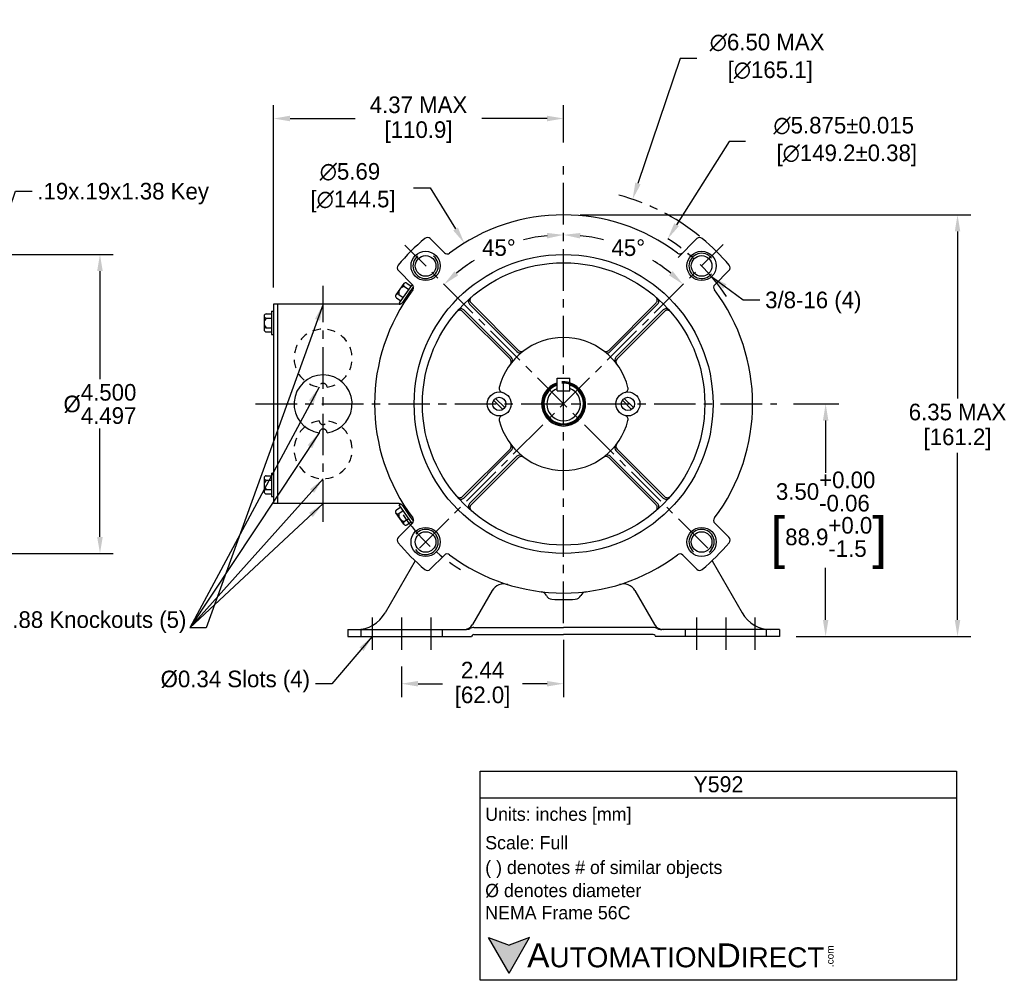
# Model space of a CAD drawing. Header units: inches. Extents: x 871.3 to 909.4, y 625.3 to 639.9.
# Tile 2 of 2: x 894.6 to 909.4, y 625.3 to 639.8. Entities that reach past the tile are written whole.
import ezdxf

# ---------------------------------------------------------------- set-up
doc = ezdxf.new("R2010")
doc.units = ezdxf.units.IN
doc.header["$LTSCALE"] = 0.5
doc.header["$MEASUREMENT"] = 0
doc.linetypes.add('CENTER', pattern=[2, 1.25, -0.25, 0.25, -0.25])
doc.linetypes.add('HIDDEN', pattern=[0.375, 0.25, -0.125])
for name, color, linetype in [('Centerline', 40, 'CENTER'), ('Dimensions', 140, 'Continuous'), ('Hidden', 102, 'HIDDEN'), ('Text', 140, 'Continuous')]:
    doc.layers.add(name, color=color, linetype=linetype)
doc.styles.add('\\M+2ABAC\\M+2A6A11', font='txt')
doc.dimstyles.get("Standard").update_dxf_attribs({"dimtxt": 0.25, "dimasz": 0.25, "dimexe": 0.2, "dimexo": 0.25, "dimgap": 0.08, "dimtad": 0, "dimtih": 1, "dimtoh": 1, "dimzin": 0, "dimdsep": 46, "dimtxsty": 'Standard', "dimcen": 0, "dimadec": 0, "dimazin": 0, "dimtfac": 1, "dimtofl": 0, "dimtmove": 0, "dimatfit": 3, "dimfxl": 0, "dimtolj": 1, "dimtzin": 0, "dimarcsym": 0})

# ---------------------------------------------------------------- blocks, each defined once
blk = doc.blocks.new('*D13')
at = {"layer": 'Defpoints', "color": 0}
for p in [(892.094, 636.25), (892.094, 631.75), (895.813, 631.75)]:
    blk.add_point(p, dxfattribs=at)
at = {"layer": 'Dimensions', "color": 0, "lineweight": -2}
for p, q in [((892.344, 636.25), (896.013, 636.25)), ((895.813, 636), (895.813, 634.371)), ((895.813, 632), (895.813, 633.628)), ((892.344, 631.75), (896.013, 631.75))]:
    blk.add_line(p, q, dxfattribs=at)
at = {"layer": 'Dimensions', "color": 0}
for points in [[(895.771, 636), (895.855, 636), (895.813, 636.25)], [(895.771, 632), (895.855, 632), (895.813, 631.75)]]:
    blk.add_solid(points, dxfattribs=at)
at = {"layer": 'Dimensions', "color": 0, "insert": (895.813, 634), "char_height": 0.25, "attachment_point": 5}
blk.add_mtext('\\A1;%%C\\S4.500^ 4.497;', dxfattribs=at)
blk = doc.blocks.new('*D14')
at = {"layer": 'Defpoints', "color": 0}
for p in [(902.792, 630.702), (900.352, 630.299), (902.792, 629.79)]:
    blk.add_point(p, dxfattribs=at)
at = {"layer": 'Dimensions', "color": 0, "lineweight": -2}
for p, q in [((902.792, 630.452), (902.792, 629.59)), ((900.352, 630.049), (900.352, 629.59)), ((900.602, 629.79), (900.971, 629.79)), ((902.542, 629.79), (902.173, 629.79))]:
    blk.add_line(p, q, dxfattribs=at)
at = {"layer": 'Dimensions', "color": 0}
for points in [[(900.602, 629.832), (900.602, 629.748), (900.352, 629.79)], [(902.542, 629.832), (902.542, 629.748), (902.792, 629.79)]]:
    blk.add_solid(points, dxfattribs=at)
at = {"layer": 'Dimensions', "color": 0, "char_height": 0.25, "attachment_point": 5}
for s, insert in [('\\A1;2.44', (901.572, 629.995)), ('\\A1;[62.0]', (901.572, 629.585))]:
    blk.add_mtext(s, dxfattribs=dict(at, insert=insert))
blk = doc.blocks.new('*D15')
at = {"layer": 'Defpoints', "color": 0}
for p in [(904.359, 636.485), (901.225, 631.515)]:
    blk.add_point(p, dxfattribs=at)
at = {"layer": 'Dimensions', "color": 0, "lineweight": -2}
for p, q in [((905.282, 637.949), (904.492, 636.696)), ((905.532, 637.949), (905.282, 637.949))]:
    blk.add_line(p, q, dxfattribs=at)
at = {"layer": 'Dimensions', "color": 0}
blk.add_solid([(904.457, 636.718), (904.527, 636.674), (904.359, 636.485)], dxfattribs=at)
at = {"layer": 'Dimensions', "color": 0, "insert": (907.008, 637.949), "char_height": 0.25, "attachment_point": 5}
blk.add_mtext('\\A1;∅5.875±0.015\\P [∅149.2±0.38]', dxfattribs=at)
blk = doc.blocks.new('*D16')
at = {"layer": 'Defpoints', "color": 0}
for p in [(906.002, 634), (906.736, 634), (906.042, 630.5)]:
    blk.add_point(p, dxfattribs=at)
at = {"layer": 'Dimensions', "color": 0, "lineweight": -2}
for p, q in [((906.252, 634), (906.936, 634)), ((906.736, 633.75), (906.736, 632.963)), ((906.736, 630.75), (906.736, 631.536)), ((906.292, 630.5), (906.936, 630.5))]:
    blk.add_line(p, q, dxfattribs=at)
at = {"layer": 'Dimensions', "color": 0}
for points in [[(906.695, 633.75), (906.778, 633.75), (906.736, 634)], [(906.695, 630.75), (906.778, 630.75), (906.736, 630.5)]]:
    blk.add_solid(points, dxfattribs=at)
at = {"layer": 'Dimensions', "color": 0, "insert": (906.736, 632.25), "char_height": 0.25, "attachment_point": 5}
blk.add_mtext('\\A1;3.50\\S+0.00^ -0.06;\\P {\\o\\l\\H0.600000;[}88.9\\S+0.0^ -1.5;{\\o\\l\\H0.600000;]}', dxfattribs=at)
blk = doc.blocks.new('*D17')
at = {"layer": 'Defpoints', "color": 0}
for p in [(902.792, 636.845), (906.042, 630.5), (908.721, 630.5)]:
    blk.add_point(p, dxfattribs=at)
at = {"layer": 'Dimensions', "color": 0, "lineweight": -2}
for p, q in [((903.042, 636.845), (908.921, 636.845)), ((908.721, 636.595), (908.721, 634.082)), ((908.721, 630.75), (908.721, 633.262)), ((906.292, 630.5), (908.921, 630.5))]:
    blk.add_line(p, q, dxfattribs=at)
at = {"layer": 'Dimensions', "color": 0}
for points in [[(908.68, 636.595), (908.763, 636.595), (908.721, 636.845)], [(908.68, 630.75), (908.763, 630.75), (908.721, 630.5)]]:
    blk.add_solid(points, dxfattribs=at)
at = {"layer": 'Dimensions', "color": 0, "char_height": 0.25, "attachment_point": 5}
for s, insert in [('\\A1;6.35 MAX', (908.721, 633.877)), ('\\A1;[161.2]', (908.721, 633.467))]:
    blk.add_mtext(s, dxfattribs=dict(at, insert=insert))
blk = doc.blocks.new('*D18')
at = {"layer": 'Defpoints', "color": 0}
for p in [(902.792, 638.295), (902.792, 637.684), (898.425, 635.5)]:
    blk.add_point(p, dxfattribs=at)
at = {"layer": 'Dimensions', "color": 0, "lineweight": -2}
for p, q in [((898.425, 635.75), (898.425, 638.495)), ((902.792, 637.934), (902.792, 638.495)), ((898.675, 638.295), (899.653, 638.295)), ((902.542, 638.295), (901.563, 638.295))]:
    blk.add_line(p, q, dxfattribs=at)
at = {"layer": 'Dimensions', "color": 0}
for points in [[(898.675, 638.337), (898.675, 638.253), (898.425, 638.295)], [(902.542, 638.337), (902.542, 638.253), (902.792, 638.295)]]:
    blk.add_solid(points, dxfattribs=at)
at = {"layer": 'Dimensions', "color": 0, "char_height": 0.25, "attachment_point": 5}
for s, insert in [('\\A1;4.37 MAX', (900.608, 638.5)), ('\\A1;[110.9]', (900.608, 638.09))]:
    blk.add_mtext(s, dxfattribs=dict(at, insert=insert))
blk = doc.blocks.new('*D19')
at = {"layer": 'Defpoints', "color": 0}
for p in [(902.792, 637.684), (902.134, 636.457), (900.404, 636.388), (904.963, 631.829), (902.792, 630.702)]:
    blk.add_point(p, dxfattribs=at)
at = {"layer": 'Dimensions', "color": 0, "lineweight": -2}
for start, end in [(95.6318, 103.6866), (121.9214, 129.3682)]:
    blk.add_arc((902.792, 634), 2.544, start, end, dxfattribs=at)
at = {"layer": 'Dimensions', "color": 0}
for points in [[(902.54, 636.574), (902.544, 636.49), (902.792, 636.544)], [(901.206, 635.936), (901.15, 635.998), (900.993, 635.799)]]:
    blk.add_solid(points, dxfattribs=at)
at = {"layer": 'Dimensions', "color": 0, "insert": (901.818, 636.351), "char_height": 0.25, "attachment_point": 5}
blk.add_mtext('\\A1;45°', dxfattribs=at)
blk = doc.blocks.new('*D20')
at = {"layer": 'Defpoints', "color": 0}
for p in [(902.792, 637.684), (905.194, 636.401), (904.064, 636.203), (900.621, 631.829), (902.792, 630.702)]:
    blk.add_point(p, dxfattribs=at)
at = {"layer": 'Dimensions', "color": 0, "lineweight": -2}
for start, end in [(76.3137, 84.368), (50.632, 58.0783)]:
    blk.add_arc((902.792, 634), 2.544, start, end, dxfattribs=at)
at = {"layer": 'Dimensions', "color": 0}
for points in [[(903.04, 636.49), (903.044, 636.573), (902.792, 636.544)], [(904.434, 635.998), (904.378, 635.936), (904.591, 635.799)]]:
    blk.add_solid(points, dxfattribs=at)
at = {"layer": 'Dimensions', "color": 0, "insert": (903.766, 636.35), "char_height": 0.25, "attachment_point": 5}
blk.add_mtext('\\A1;45°', dxfattribs=at)
blk = doc.blocks.new('*D21')
at = {"layer": 'Defpoints', "color": 0}
for p in [(903.83, 637.079), (901.754, 630.92)]:
    blk.add_point(p, dxfattribs=at)
at = {"layer": 'Dimensions', "color": 0, "lineweight": -2}
for p, q in [((904.545, 639.2), (903.91, 637.316)), ((904.795, 639.2), (904.545, 639.2))]:
    blk.add_line(p, q, dxfattribs=at)
at = {"layer": 'Dimensions', "color": 0}
blk.add_solid([(903.871, 637.33), (903.95, 637.303), (903.83, 637.079)], dxfattribs=at)
at = {"layer": 'Dimensions', "color": 0, "insert": (905.855, 639.2), "char_height": 0.25, "attachment_point": 5}
blk.add_mtext('\\A1;∅6.50 MAX\\P [∅165.1]', dxfattribs=at)
blk = doc.blocks.new('*D22')
at = {"layer": 'Defpoints', "color": 0}
for p in [(901.297, 636.42), (904.288, 631.58)]:
    blk.add_point(p, dxfattribs=at)
at = {"layer": 'Dimensions', "color": 0, "lineweight": -2}
for p, q in [((900.531, 637.254), (900.781, 637.254)), ((900.781, 637.254), (901.165, 636.633))]:
    blk.add_line(p, q, dxfattribs=at)
at = {"layer": 'Dimensions', "color": 0}
blk.add_solid([(901.201, 636.655), (901.13, 636.611), (901.297, 636.42)], dxfattribs=at)
at = {"layer": 'Dimensions', "color": 0, "insert": (899.576, 637.254), "char_height": 0.25, "attachment_point": 5}
blk.add_mtext('\\A1;∅5.69\\P [∅144.5]', dxfattribs=at)

msp = doc.modelspace()

# ---------------------------------------------------------------- hatches: boundary and pattern name
at = {"layer": 'Dimensions'}
msp.add_hatch(color=256, dxfattribs=at).paths.add_polyline_path([(902.28019, 625.96893), (901.97105, 625.85641), (901.66191, 625.96893), (901.97105, 625.43348)])

# ---------------------------------------------------------------- linework, layer by layer
for p, q in [((900.78551, 636.48717), (900.9979, 636.27478)), ((904.51448, 636.20304), (904.79861, 636.48717)), ((900.30468, 636.00634), (900.51707, 635.79395)), ((905.06706, 635.79395), (905.27944, 636.00634)), ((900.38819, 635.81012), (900.26866, 635.63941)), ((900.43256, 635.81796), (900.49657, 635.77313)), ((900.51359, 635.79743), (900.31876, 635.51919)), ((900.39602, 635.76578), (900.46004, 635.72096)), ((900.27654, 635.59515), (900.34056, 635.55032)), ((900.31307, 635.64732), (900.37709, 635.60249)), ((900.31876, 635.51919), (900.33913, 635.50493)), ((901.39938, 635.51974), (902.11371, 634.80542)), ((903.47041, 634.80542), (904.18474, 635.51975)), ((898.31641, 635.35579), (898.39456, 635.35579)), ((898.39456, 635.39379), (898.39456, 635.04579)), ((898.39456, 635.39379), (898.42456, 635.39379)), ((898.42456, 635.49979), (898.42456, 632.49979)), ((900.31483, 635.49979), (898.42456, 635.49979)), ((898.48456, 635.49979), (898.48456, 632.49979)), ((901.2721, 635.39247), (901.98643, 634.67814)), ((901.29193, 635.41507), (902.00492, 634.70207)), ((901.37681, 635.49989), (902.08976, 634.78694)), ((903.49438, 634.78696), (904.20734, 635.49992)), ((903.5792, 634.70208), (904.2922, 635.41507)), ((903.59769, 634.67814), (904.31202, 635.39247)), ((898.28456, 635.32392), (898.28456, 635.11552)), ((898.31641, 635.29209), (898.39456, 635.2921)), ((898.31641, 635.14748), (898.39456, 635.14748)), ((898.31641, 635.08378), (898.39456, 635.08379)), ((898.39456, 635.04579), (898.42456, 635.04578)), ((902.69706, 634.38691), (902.88706, 634.38691)), ((902.69706, 634.19691), (902.69706, 634.38691)), ((902.88706, 634.19691), (902.88706, 634.38691)), ((902.69706, 634.19691), (902.88706, 634.19691)), ((901.73871, 634.05636), (901.8787, 633.91636)), ((901.76842, 634.08321), (901.90699, 633.94465)), ((903.8157, 633.91636), (903.67714, 634.05493)), ((903.84399, 633.94465), (903.70542, 634.08321)), ((901.2721, 632.60711), (901.98643, 633.32144)), ((901.29193, 632.58451), (902.00492, 633.2975)), ((903.5792, 633.2975), (904.2922, 632.58451)), ((903.59769, 633.32144), (904.31202, 632.60711)), ((901.37678, 632.49965), (902.08977, 633.21264)), ((901.39938, 632.47983), (902.11371, 633.19416)), ((903.47039, 633.19418), (904.18474, 632.47983)), ((903.49432, 633.21268), (904.20734, 632.49965)), ((898.28456, 632.88692), (898.28456, 632.67852)), ((898.31641, 632.91879), (898.39456, 632.91879)), ((898.31641, 632.85509), (898.39456, 632.8551)), ((898.39456, 632.95679), (898.39456, 632.60879)), ((898.39456, 632.95679), (898.42456, 632.95679)), ((898.31641, 632.71048), (898.39456, 632.71048)), ((898.31641, 632.64678), (898.39456, 632.64679)), ((898.39456, 632.60879), (898.42456, 632.60878)), ((900.31483, 632.49979), (898.42456, 632.49979)), ((900.27654, 632.40443), (900.34056, 632.44925)), ((900.31307, 632.35226), (900.37709, 632.39708)), ((900.31876, 632.48038), (900.33913, 632.49465)), ((900.51359, 632.20215), (900.31876, 632.48038)), ((900.38819, 632.18945), (900.26866, 632.36017)), ((900.39602, 632.23379), (900.46004, 632.27862)), ((900.30468, 631.99324), (900.51707, 632.20563)), ((900.43256, 632.18162), (900.49657, 632.22645)), ((905.06706, 632.20562), (905.27944, 631.99324)), ((900.78551, 631.51241), (900.9979, 631.72479)), ((904.58623, 631.72479), (904.79861, 631.51241)), ((900.55819, 631.63921), (900.10534, 630.85484)), ((905.02593, 631.63921), (905.47879, 630.85484)), ((901.71777, 631.19173), (901.42196, 630.67939)), ((903.86635, 631.19173), (904.16216, 630.67939)), ((901.44206, 630.63439), (902.79206, 630.63439)), ((904.14206, 630.63439), (902.79206, 630.63439)), ((899.54206, 630.60439), (901.31488, 630.60439)), ((899.54206, 630.60439), (899.54206, 630.49979)), ((899.54206, 630.49979), (901.40742, 630.49979)), ((901.41608, 630.51479), (901.40742, 630.49979)), ((901.44206, 630.52979), (902.79206, 630.52979)), ((904.14206, 630.52979), (902.79206, 630.52979)), ((904.16804, 630.51479), (904.1767, 630.49979)), ((906.04206, 630.49979), (904.1767, 630.49979)), ((906.04206, 630.60439), (904.26925, 630.60439)), ((906.04206, 630.60439), (906.04206, 630.49979))]:
    msp.add_line(p, q)
for centre, radius in [((900.71493, 636.07691), 0.22), ((902.79206, 633.99979), 2.2492), ((904.86919, 636.07691), 0.22), ((900.71493, 636.07691), 0.155), ((902.79206, 633.99979), 2.125), ((904.86919, 636.07691), 0.155), ((901.82356, 633.99979), 0.18), ((903.76056, 633.99979), 0.18), ((901.82356, 633.99979), 0.1), ((903.76056, 633.99979), 0.1), ((900.71493, 631.92266), 0.22), ((904.86919, 631.92266), 0.22), ((900.71493, 631.92266), 0.155), ((904.86919, 631.92266), 0.155)]:
    msp.add_circle(centre, radius)
for centre, radius, start, end in [((902.79206, 633.99979), 2.845, 52.914381, 127.085587), ((902.79206, 633.99979), 3.25, 129.96443, 140.035557), ((900.74309, 636.44474), 0.06, 44.999356, 129.964157), ((904.84104, 636.44474), 0.06, 50.036074, 134.999358), ((902.79206, 633.99979), 3.25, 39.964468, 50.035558), ((901.04033, 636.31721), 0.06, 224.998193, 307.085742), ((904.5438, 636.31721), 0.06, 232.915734, 315.000647), ((904.86919, 636.07691), 0.19, 37.27699, 320.883489), ((900.71493, 636.07691), 0.19, 127.276969, 50.883471), ((900.34711, 636.04876), 0.06, 140.035147, 224.998849), ((905.23702, 636.04876), 0.06, 315.000647, 39.964868), ((900.41429, 635.79187), 0.03185, 55.000041, 235.000015), ((902.79206, 633.99979), 2.845, 142.914386, 217.085665), ((900.29481, 635.62123), 0.03185, 55.000854, 234.999213), ((900.40875, 635.6686), 0.09802, 97.462075, 192.537826), ((902.79206, 633.99979), 2.8675, 141.98461, 147.799883), ((900.47464, 635.75153), 0.06, 322.914815, 44.999373), ((905.10948, 635.75153), 0.06, 135, 217.085309), ((902.79206, 633.99979), 2.845, 322.914405, 37.085642), ((900.31483, 635.55979), 0.06, 269.999543, 327.799812), ((901.41921, 635.54235), 0.06, 131.668179, 224.998207), ((901.44181, 635.56217), 0.06, 130.835798, 224.999491), ((904.14231, 635.56217), 0.06, 315.000647, 49.164231), ((904.16492, 635.54235), 0.06, 315.000647, 48.331822), ((898.31641, 635.32394), 0.03185, 90.000004, 270.000001), ((901.22968, 635.35004), 0.06, 45.000643, 139.166184), ((901.2495, 635.37264), 0.06, 44.999356, 138.330537), ((904.33462, 635.37264), 0.06, 41.668255, 135), ((904.35445, 635.35004), 0.06, 40.833128, 135.000642), ((898.38258, 635.21979), 0.09802, 132.462067, 227.53787), ((898.31641, 635.11563), 0.03185, 90.000852, 269.999199), ((902.79206, 633.99979), 1, 14.318348, 165.683259), ((902.1322, 634.82936), 0.06, 224.998207, 308.498253), ((902.15613, 634.84784), 0.06, 224.999491, 306.866083), ((903.42799, 634.84784), 0.06, 233.135393, 315.001931), ((903.45192, 634.82936), 0.06, 231.500355, 315.000019), ((901.94401, 634.63571), 0.06, 323.135211, 45.000657), ((901.96249, 634.65965), 0.06, 321.500501, 44.998717), ((903.62163, 634.65965), 0.06, 135.000642, 218.49965), ((903.64012, 634.63571), 0.06, 135.001284, 216.865295), ((899.17206, 633.99979), 0.4375, 277.863847, 262.136138), ((902.79206, 633.99979), 0.33172, 106.640869, 73.357919), ((901.88138, 634.23272), 0.06, 165.652756, 256.060513), ((901.88138, 634.23272), 0.06, 165.652305, 166.16349), ((902.79206, 633.99979), 0.3125, 107.697365, 72.301341), ((902.79206, 633.99979), 0.29767, 108.610471, 71.388164), ((902.79206, 633.99979), 0.2525, 112.100003, 67.89835), ((903.70275, 634.23272), 0.06, 283.939515, 14.347697), ((901.88138, 633.76686), 0.06, 103.939503, 194.347377), ((902.79206, 633.99979), 1, 194.347487, 345.652569), ((903.70275, 633.76685), 0.06, 345.652323, 76.058729), ((899.17206, 633.56229), 0.06, 3.931973, 176.068068), ((901.94401, 633.36386), 0.06, 315.000647, 36.864809), ((901.96249, 633.33993), 0.06, 314.998708, 38.500967), ((903.62163, 633.33993), 0.06, 141.501616, 224.999491), ((903.64012, 633.36386), 0.06, 143.134838, 225.000775), ((902.1322, 633.17022), 0.06, 51.499766, 135), ((902.15613, 633.15173), 0.06, 53.135385, 134.999358), ((903.42799, 633.15173), 0.06, 44.998068, 126.864617), ((903.45192, 633.17022), 0.06, 45.000001, 128.498808), ((898.31641, 632.88694), 0.03185, 90.000004, 270.000001), ((898.38258, 632.78279), 0.09802, 132.462067, 227.53787), ((898.31641, 632.67863), 0.03185, 90.000852, 269.999199), ((901.22968, 632.64953), 0.06, 220.835138, 314.999363), ((901.2495, 632.62693), 0.06, 221.66838, 315.001931), ((904.33462, 632.62693), 0.06, 224.999491, 318.331758), ((904.35445, 632.64954), 0.06, 225.001417, 319.166189), ((900.29481, 632.37834), 0.03185, 125.000787, 304.999146), ((900.31483, 632.43979), 0.06, 32.200188, 90.000457), ((902.79206, 633.99979), 2.8675, 212.200117, 218.015373), ((901.41921, 632.45723), 0.06, 135, 228.331954), ((901.44181, 632.4374), 0.06, 135.000642, 229.166316), ((904.14231, 632.4374), 0.06, 310.833822, 44.999373), ((904.16492, 632.45723), 0.06, 311.667597, 44.999373), ((900.40875, 632.33098), 0.09802, 167.462174, 262.537925), ((900.47464, 632.24805), 0.06, 315.000019, 37.085205), ((905.10948, 632.24805), 0.06, 142.91481, 225.000119), ((900.41429, 632.2077), 0.03185, 124.999985, 304.999959), ((900.71493, 631.92266), 0.19, 217.277101, 140.883453), ((904.86919, 631.92266), 0.19, 307.276988, 230.88349), ((900.34711, 631.95081), 0.06, 135, 219.964985), ((905.23702, 631.95081), 0.06, 320.035153, 44.998744), ((902.79206, 633.99979), 3.25, 219.964507, 230.03558), ((902.79206, 633.99979), 3.25, 309.964448, 320.03559), ((901.04033, 631.68237), 0.06, 52.916269, 135.000642), ((902.79206, 633.99979), 2.845, 232.914423, 307.085606), ((904.5438, 631.68237), 0.06, 44.999356, 127.085177), ((900.74309, 631.55483), 0.06, 230.034487, 315.001303), ((904.84104, 631.55483), 0.06, 224.999491, 309.964175), ((901.89097, 631.09173), 0.2, 72.592692, 149.999943), ((903.69315, 631.09173), 0.2, 30.000042, 107.407341), ((902.44206, 631.0749), 0.1, 25.48026, 83.096881), ((902.62263, 631.1609), 0.1, 205.468442, 266.543488), ((902.79206, 633.96579), 2.91, 266.54316, 270.000001), ((902.79206, 633.96579), 2.91, 270.000001, 273.456869), ((902.9615, 631.1609), 0.1, 273.456541, 334.53171), ((903.14206, 631.0749), 0.1, 96.903152, 154.519738), ((899.67206, 631.10439), 0.5, 270.000001, 330.059794), ((905.91206, 631.10439), 0.5, 209.940358, 270.000001), ((901.29206, 630.75439), 0.15, 270.000001, 329.999825), ((901.31488, 630.75439), 0.15, 270.000001, 296.544465), ((901.44206, 630.49979), 0.1346, 90.00003, 116.544433), ((904.14206, 630.49979), 0.1346, 63.455592, 89.999989), ((904.29206, 630.75439), 0.15, 210.000354, 270.000001), ((904.26925, 630.75439), 0.15, 243.455591, 270.000001), ((901.44206, 630.49979), 0.03, 90.000043, 150.000885), ((904.14206, 630.49979), 0.03, 29.999113, 89.999975)]:
    msp.add_arc(centre, radius, start, end)
at = {"layer": 'Centerline'}
for p, q in [((902.79206, 630.70165), (902.79206, 637.68399)), ((900.62078, 631.82851), (905.19375, 636.40148)), ((904.96334, 631.82851), (900.40365, 636.3882)), ((899.17206, 632.22844), (899.17206, 635.77727)), ((898.15405, 633.99979), (906.00239, 633.99979)), ((899.91206, 630.78821), (899.91206, 630.29859)), ((900.35206, 630.78821), (900.35206, 630.29858)), ((900.79206, 630.78821), (900.79206, 630.29859)), ((904.79206, 630.78821), (904.79206, 630.29858)), ((905.23206, 630.78821), (905.23206, 630.29858)), ((905.67206, 630.78821), (905.67206, 630.29858))]:
    msp.add_line(p, q, dxfattribs=at)
for radius, start, end in [(3.25, 51.040411, 75.211725), (2.9375, 33.447226, 57.765154), (2.9375, 214.652962, 238.084306)]:
    msp.add_arc((902.79206, 633.99979), radius, start, end, dxfattribs=at)
at = {"layer": 'Hidden'}
for p, q in [((899.74206, 630.60439), (899.74206, 630.49979)), ((900.96206, 630.60439), (900.96206, 630.49979)), ((904.62206, 630.60439), (904.62206, 630.49979)), ((905.84206, 630.60439), (905.84206, 630.49979))]:
    msp.add_line(p, q, dxfattribs=at)
for centre, radius, start, end in [((899.17206, 634.68729), 0.4375, 277.863847, 262.136138), ((902.79206, 633.99979), 0.33172, 73.357919, 106.640869), ((899.17206, 634.24979), 0.06, 3.931973, 176.068068), ((902.79206, 633.99979), 0.3125, 72.301741, 107.698259), ((899.17206, 633.31229), 0.4375, 97.863764, 82.136233), ((899.17206, 633.74979), 0.06, 183.932, 356.06806)]:
    msp.add_arc(centre, radius, start, end, dxfattribs=at)
at = {"layer": 'Text'}
for p, q in [((901.53781, 628.47528), (908.70703, 628.47528)), ((901.53781, 625.32711), (901.53781, 628.47528)), ((908.70703, 628.47528), (908.70703, 625.32711)), ((901.53781, 628.07502), (908.70703, 628.07502)), ((901.97105, 625.43348), (901.66191, 625.96893)), ((901.66191, 625.96893), (901.97105, 625.85641)), ((901.97105, 625.43348), (902.28019, 625.96893)), ((902.28019, 625.96893), (901.97105, 625.85641)), ((908.70703, 625.32711), (901.53781, 625.32711))]:
    msp.add_line(p, q, dxfattribs=at)

# ---------------------------------------------------------------- texts
at = {"layer": 'Dimensions', "char_height": 0.25}
for s, insert, attachment_point in [('\\A1;.19x.19x1.38 Key', (894.87024, 637.32712), 1), ('\\A1;3/8-16 (4)', (905.82575, 635.68996), 1), ('%%C0.88 Knockouts (5)', (897.11393, 630.55426), 9), ('%%C0.34 Slots (4)', (898.97497, 629.66169), 9)]:
    msp.add_mtext(s, dxfattribs=dict(at, insert=insert, attachment_point=attachment_point))
at = {"layer": 'Text', "style": '\\M+2ABAC\\M+2A6A11'}
for s, insert, char_height, width, attachment_point in [('Y592', (905.12242, 628.27515), 0.240157, 7.1692181, 5), ('{\\fArial|b0|i0|c0|p34;     \\H1.2x;A\\H0.8333x;UTOMATION\\H1.2x;D\\H0.8333x;IRECT}', (901.66191, 625.70073), 0.3001957, 5.0943368, 4)]:
    msp.add_mtext(s, dxfattribs=dict(at, insert=insert, char_height=char_height, width=width, attachment_point=attachment_point))
at = {"layer": 'Text', "char_height": 0.2001305, "attachment_point": 4}
for s, insert, width in [(' Units: inches [mm]', (901.53781, 627.79682), 7.1887436), (' Scale: Full', (901.53781, 627.39656), 7.1692181), (' ( ) denotes # of similar objects', (901.53781, 626.9963), 7.1692181), (' %%C denotes diameter\\P NEMA Frame 56C', (901.53781, 626.51011), 7.1692181)]:
    msp.add_mtext(s, dxfattribs=dict(at, insert=insert, width=width))
at = {"layer": 'Text', "insert": (906.74712, 625.52522), "char_height": 0.1080705, "width": 0.3202495, "attachment_point": 1, "rotation": 90, "style": '\\M+2ABAC\\M+2A6A11'}
msp.add_mtext('{\\fArial|b0|i0|c0|p34;.com}', dxfattribs=at)

# ---------------------------------------------------------------- dimensions: what is measured, and where the dimension line sits
at = {"layer": 'Dimensions'}
dim = msp.add_diameter_dim_2p(p1=(901.75382, 630.92008), p2=(903.8303, 637.07949), text='∅6.50 MAX\\X [∅165.1]', dimstyle='Standard', override={"dimpost": '\\X'}, dxfattribs=at)
dim.commit()
dim.dimension.update_dxf_attribs({"geometry": '*D21', "text_midpoint": (905.85451, 639.20047), "dimtype": 163})
dim = msp.add_linear_dim(base=(902.79206, 638.29508), p1=(898.42456, 635.49979), p2=(902.79206, 637.68399), text='4.37 MAX\\X [110.9]', dimstyle='Standard', override={"dimpost": '\\X'}, dxfattribs=at)
dim.commit()
dim.dimension.update_dxf_attribs({"geometry": '*D18', "text_midpoint": (900.60831, 638.29508)})
for p1, p2, override, picture, middle in [((901.22522, 631.51504), (904.3589, 636.48453), {"dimgap": 0.08, "dimdec": 3, "dimpost": '\\X', "dimtol": 1, "dimlim": 0, "dimtp": 0.015, "dimtm": 0.015, "dimtdec": 3}, '*D15', (907.00811, 637.94885)), ((904.28762, 631.5796), (901.2965, 636.41998), {"dimpost": '\\X'}, '*D22', (899.57609, 637.25404))]:
    dim = msp.add_diameter_dim_2p(p1=p1, p2=p2, dimstyle='Standard', override=override, dxfattribs=at)
    dim.commit()
    dim.dimension.update_dxf_attribs({"geometry": picture, "text_midpoint": middle, "dimtype": 163})
for base, line1, line2, picture, middle in [((902.13352, 636.4575), ((902.79206, 630.70165), (902.79206, 637.68399)), ((904.96334, 631.82851), (900.40365, 636.3882)), '*D19', (901.81836, 636.35052)), ((904.06422, 636.20324), ((900.62078, 631.82851), (905.19375, 636.40148)), ((902.79206, 630.70165), (902.79206, 637.68399)), '*D20', (903.76573, 636.35044))]:
    dim = msp.add_angular_dim_2l(base=base, line1=line1, line2=line2, dimstyle='Standard', override={"dimpost": '\\X'}, dxfattribs=at)
    dim.commit()
    dim.dimension.update_dxf_attribs({"geometry": picture, "text_midpoint": middle})
dim = msp.add_linear_dim(base=(908.72145, 630.49979), p1=(902.79206, 636.84479), p2=(906.04206, 630.49979), angle=90, text='6.35 MAX\\X [161.2]', dimstyle='Standard', override={"dimpost": '\\X'}, dxfattribs=at)
dim.commit()
dim.dimension.update_dxf_attribs({"geometry": '*D17', "text_midpoint": (908.72145, 633.67229)})
dim = msp.add_linear_dim(base=(895.81316, 631.74979), p1=(892.09399, 636.24979), p2=(892.09399, 631.74979), angle=90, text='%%C<>', dimstyle='Standard', override={"dimgap": 0.08, "dimdec": 3, "dimpost": '\\X', "dimtol": 0, "dimlim": 1, "dimtm": 0.003, "dimtdec": 3}, dxfattribs=at)
dim.commit()
dim.dimension.update_dxf_attribs({"geometry": '*D13', "text_midpoint": (895.81316, 633.99979), "dimtype": 160})
dim = msp.add_linear_dim(base=(906.73644, 633.99979), p1=(906.04206, 630.49979), p2=(906.00239, 633.99979), angle=90, dimstyle='Standard', override={"dimgap": 0.08, "dimpost": '\\X', "dimtol": 1, "dimlim": 0, "dimtm": 0.06}, dxfattribs=at)
dim.commit()
dim.dimension.update_dxf_attribs({"geometry": '*D16', "text_midpoint": (906.73644, 632.24979), "dimtype": 160})
dim = msp.add_linear_dim(base=(902.79206, 629.78984), p1=(900.35206, 630.29858), p2=(902.79206, 630.70165), dimstyle='Standard', override={"dimpost": '\\X'}, dxfattribs=at)
dim.commit()
dim.dimension.update_dxf_attribs({"geometry": '*D14', "text_midpoint": (901.57206, 629.78984)})

# ---------------------------------------------------------------- leaders
at = {"layer": 'Dimensions', "annotation_type": 0, "has_hookline": 1}
for points, override, hookline_direction, text_width in [([(893.58391, 634.38691), (894.54024, 637.20212), (894.79024, 637.20212)], {"dimgap": 0.08, "dimtad": 0}, 0, 3.16667), ([(905.01882, 635.91564), (905.49575, 635.56496), (905.74575, 635.56496)], {"dimgap": 0.08, "dimtad": 0}, 0, 2.16667), ([(899.17206, 635.49979), (897.41393, 630.62926), (897.16393, 630.62926)], {"dimgap": 0.05, "dimtad": 0}, 1, 4.29167), ([(899.91206, 630.49979), (899.30497, 629.78669), (899.05497, 629.78669)], {"dimgap": 0.08, "dimtad": 0}, 1, 3.16667)]:
    msp.add_leader(points, dimstyle='Standard', override=override, dxfattribs=dict(at, hookline_direction=hookline_direction, text_width=text_width))
at = {"layer": 'Dimensions'}
for points in [[(899.1122, 634.2539), (897.16393, 630.62926)], [(899.1122, 633.5664), (897.16393, 630.62926)], [(899.17206, 632.87479), (897.16393, 630.62926)], [(899.17206, 632.49979), (897.16393, 630.62926)]]:
    msp.add_leader(points, dimstyle='Standard', override={"dimgap": 0.05, "dimtad": 0}, dxfattribs=at)

doc.saveas('drawing.dxf')
